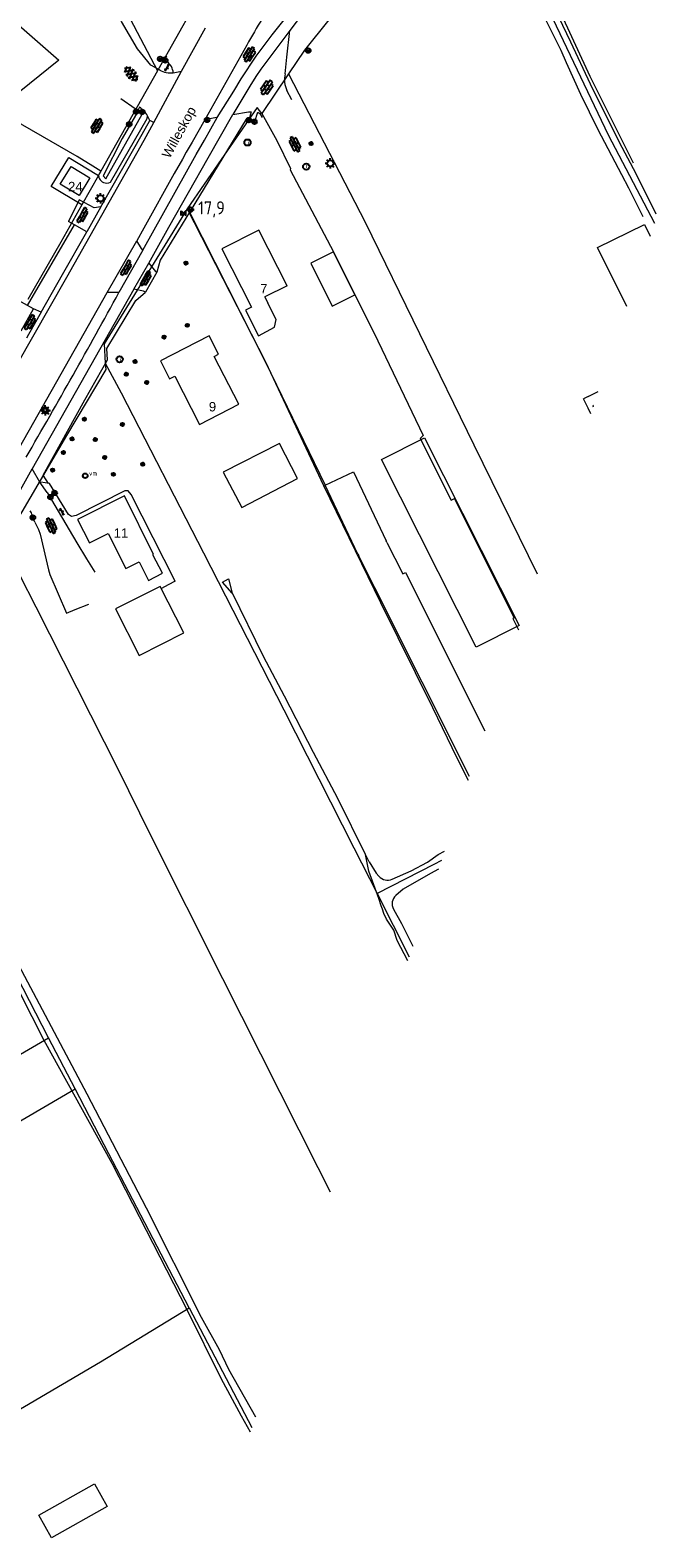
# Model space of a CAD drawing. Header units: metres. Extents: x 117922 to 130630, y 447724 to 454087.
# Tile 13 of 61: x 124320 to 124440, y 450038 to 450327. Entities that reach past the tile are written whole.
import ezdxf

# ---------------------------------------------------------------- set-up
doc = ezdxf.new("R2010")
doc.units = ezdxf.units.M
doc.layers.get('0').update_dxf_attribs({"color": 8})
for name, color, linetype, lineweight in [('B01', 8, 'Continuous', 0), ('B03', 8, 'Continuous', 0), ('B14', 8, 'Continuous', 0), ('G01', 8, 'Continuous', 0), ('G03', 8, 'Continuous', 0), ('Q19', 8, 'Continuous', 0), ('T00', 8, 'Continuous', 0), ('T09', 8, 'Continuous', 0), ('V00', 8, 'Continuous', 0), ('W00', 8, 'Continuous', 0), ('Z02', 7, 'Continuous', 0), ('Z06', 7, 'Continuous', 0)]:
    doc.layers.add(name, color=color, linetype=linetype, lineweight=lineweight)
for name, color, linetype in [('SYM-GV1', 8, 'Continuous'), ('SYM-OV4', 8, 'Continuous'), ('TOPOT20', 8, 'Continuous'), ('TOPOT21', 8, 'Continuous'), ('TOPOT23', 8, 'Continuous'), ('TOPOT26', 8, 'Continuous'), ('TOPOT28', 8, 'Continuous'), ('TOPOT30', 1, 'Continuous'), ('TOPOT36', 8, 'Continuous'), ('TOPOT52', 8, 'Continuous'), ('TOPOT85', 8, 'Continuous'), ('TOPOT94', 8, 'Continuous')]:
    doc.layers.add(name, color=color, linetype=linetype)
doc.styles.add('ISO', font='ISO')
doc.styles.add('Z02', font='arial.ttf', dxfattribs={"height": 1.8})
doc.styles.add('Z06', font='arial.ttf', dxfattribs={"height": 1.8})

# ---------------------------------------------------------------- blocks, each defined once
blk = doc.blocks.new('paal')
at = {"color": 0}
for radius in [0.45, 0.2]:
    blk.add_circle((0, 0), radius, dxfattribs=at)
blk = doc.blocks.new('lichtmast')
at = {"color": 0}
for p, q in [((-0.6, 0), (-1, 0)), ((-0.71, 0.71), (-0.42, 0.42)), ((0, 0.6), (0, 1)), ((0.42, 0.42), (0.71, 0.71)), ((0.6, 0), (1, 0)), ((-0.42, -0.42), (-0.71, -0.71)), ((0, -0.6), (0, -1)), ((0.42, -0.42), (0.71, -0.71))]:
    blk.add_line(p, q, dxfattribs=at)
blk.add_circle((0, 0), 0.6, dxfattribs=at)
blk = doc.blocks.new('vlaggenmast')
at = {"color": 0}
blk.add_circle((0, 0), 0.45, dxfattribs=at)
at = {"color": 0, "style": 'ISO'}
blk.add_attdef('VLAGGENMAST', (0.7, 0), '', height=0.9, dxfattribs=at)
blk = doc.blocks.new('boom')
at = {"color": 0}
for radius in [0.315, 0.225, 0.135]:
    blk.add_circle((0, 0), radius, dxfattribs=at)
blk = doc.blocks.new('verkeersbord')
at = {"color": 0}
for p, q in [((0.5, 0.32), (-0.5, 0.32)), ((-0.5, 0.32), (0, -0.6)), ((0, -0.6), (0.5, 0.32))]:
    blk.add_line(p, q, dxfattribs=at)
blk = doc.blocks.new('aanduidingsbord')
at = {"color": 0}
for p, q in [((-0.81, -0.33), (0, 0)), ((-1.45, -0.5), (-1.01, -0.5))]:
    blk.add_line(p, q, dxfattribs=at)
blk.add_circle((-1.23, -0.5), 0.45, dxfattribs=at)
blk = doc.blocks.new('klinkers4')
at = {"color": 0, "linetype": 'ByBlock', "lineweight": -2}
for p, q in [((0, 1.5), (-0.5, 1.5)), ((-0.5, 1.5), (-0.5, 0.5)), ((-0.5, 0.5), (-0.5, -0.5)), ((0, 0.5), (-0.5, 0.5)), ((0, 1.5), (0, 1)), ((0.5, 1), (0, 1)), ((0, 1), (0, 0.5)), ((0, 0.5), (0, 0)), ((0.5, 0), (0, 0)), ((0, 0), (0, -0.5)), ((0.5, 0), (0.5, 1)), ((0.5, -1), (0.5, 0)), ((-0.5, -0.5), (-0.5, -1.5)), ((0, -0.5), (-0.5, -0.5)), ((-0.5, -1.5), (0, -1.5)), ((0, -0.5), (0, -1)), ((0, -1), (0.5, -1)), ((0, -1), (0, -1.5))]:
    blk.add_line(p, q, dxfattribs=at)
blk = doc.blocks.new('klinkers6')
at = {"color": 0, "linetype": 'ByBlock', "lineweight": -2}
for p, q in [((-0.25, 1), (-0.75, 1)), ((-0.75, 1), (-0.75, 0)), ((-0.25, 0), (-0.75, 0)), ((-0.75, 0), (-0.75, -1)), ((0.25, 1.5), (-0.25, 1.5)), ((-0.25, 1.5), (-0.25, 0.5)), ((0.25, 0.5), (-0.25, 0.5)), ((-0.25, 0.5), (-0.25, -0.5)), ((0.25, 0.5), (0.25, 1.5)), ((0.75, 1), (0.25, 1)), ((0.25, -0.5), (0.25, 0.5)), ((0.75, 0), (0.75, 1)), ((-0.75, -1), (-0.25, -1)), ((-0.25, -0.5), (-0.25, 0)), ((0.25, -0.5), (-0.25, -0.5)), ((-0.25, -0.5), (-0.25, -1.5)), ((-0.25, -1.5), (0.25, -1.5)), ((0.75, 0), (0.25, 0)), ((0.25, 0), (0.25, -0.5)), ((0.25, -1.5), (0.25, -0.5)), ((0.25, -1), (0.75, -1)), ((0.75, -1), (0.75, 0))]:
    blk.add_line(p, q, dxfattribs=at)
blk = doc.blocks.new('klinkers2')
at = {"color": 0, "linetype": 'ByBlock', "lineweight": -2}
for p, q in [((-0.31, 0.5), (0, 0.5)), ((0, -0.75), (0, 0.75)), ((0, 0), (0.31, 0)), ((0, -0.5), (-0.31, -0.5))]:
    blk.add_line(p, q, dxfattribs=at)
blk = doc.blocks.new('grensmarkering')
at = {"color": 0}
blk.add_line((-0.67, 0), (0.67, 0), dxfattribs=at)
blk.add_circle((0, 0), 0.45, dxfattribs=at)
blk = doc.blocks.new('kolk')
at = {"color": 0}
blk.add_circle((0, 0), 0.6, dxfattribs=at)
at = {"color": 0, "linetype": 'Continuous', "style": 'ISO'}
blk.add_attdef('KOLK', (-0.04, -0.26), '', height=0.8, dxfattribs=at)
blk = doc.blocks.new('inspectieput')
at = {"color": 0}
blk.add_circle((0, 0), 0.6, dxfattribs=at)
at = {"color": 0, "linetype": 'Continuous', "style": 'ISO'}
blk.add_attdef('I', (0, -0.39), '', height=0.8, dxfattribs=at)
blk = doc.blocks.new('asfalt6')
at = {"color": 0, "linetype": 'ByBlock', "lineweight": -2}
for p, q in [((-0.93, 0.18), (0.7, 1.13)), ((-0.89, -0.52), (0.89, 0.52)), ((-0.89, 0.52), (0.89, -0.52)), ((-0.76, 1.01), (0.3, 1.62)), ((-0.7, 1.13), (0.93, 0.18)), ((-0.3, 1.62), (0.76, 1.01)), ((-0.93, -0.18), (0.7, -1.13)), ((-0.76, -1.01), (0.3, -1.62)), ((-0.7, -1.13), (0.93, -0.18)), ((-0.3, -1.62), (0.76, -1.01))]:
    blk.add_line(p, q, dxfattribs=at)
blk = doc.blocks.new('kilometerpaal')
at = {"color": 0}
for p, q in [((-0.44, 0.44), (0.44, -0.44)), ((-0.44, -0.44), (-0.44, 0.44)), ((0.44, 0.44), (-0.44, -0.44)), ((0.44, -0.44), (0.44, 0.44))]:
    blk.add_line(p, q, dxfattribs=at)
at = {"color": 0, "style": 'ISO'}
blk.add_attdef('KILOMETERPAAL', (0.59, 0.87), '', height=2.5, dxfattribs=at)

msp = doc.modelspace()

# ---------------------------------------------------------------- linework, layer by layer
at = {"layer": 'B01', "flags": 128}
for points in [[(124331.71, 450298.35), (124329.64, 450294.93), (124326.06, 450297.1), (124328.13, 450300.52), (124331.71, 450298.35)], [(124369.45, 450277.69), (124364.06, 450288.32), (124356.99, 450284.74), (124362.65, 450273.59)], [(124434.42, 450273.7), (124428.84, 450285.03), (124437.8, 450289.44), (124438.92, 450287.16)], [(124362.65, 450273.59), (124361.48, 450273), (124363.97, 450268.09), (124367.01, 450269.78), (124367.36, 450271.22), (124365.75, 450274.34), (124365.81, 450274.37), (124365.22, 450275.54)], [(124369.45, 450277.69), (124365.22, 450275.54)], [(124360.21, 450255.02), (124355.52, 450264.16), (124356.35, 450264.59), (124354.56, 450268.09), (124345.21, 450263.3), (124346.96, 450259.89), (124347.98, 450260.41), (124352.71, 450251.18), (124360.21, 450255.02)], [(124413.83, 450212.71), (124405.6, 450208.57), (124387.52, 450244.47), (124395.74, 450248.62), (124413.83, 450212.71)], [(124345.62, 450222.7), (124343.77, 450226.24), (124343.88, 450226.29), (124338.34, 450237.49), (124329.36, 450232.98), (124331.64, 450228.49), (124335.2, 450230.28), (124338.57, 450223.58), (124341.14, 450224.87), (124342.94, 450221.3), (124345.62, 450222.7)], [(124382.99, 450226.35), (124383.15, 450226)], [(124388.56, 450228.57), (124388.39, 450228.92)], [(124391.6, 450222.6), (124392.1, 450222.85), (124407.28, 450192.56)], [(124349.69, 450211.31), (124345.19, 450220.19), (124336.62, 450215.88), (124341.16, 450206.98), (124349.69, 450211.31)], [(124404.35, 450183.8), (124386.25, 450219.91)]]:
    msp.add_lwpolyline(points, dxfattribs=at)
at = {"layer": 'B03', "flags": 128}
for points in [[(124382.4, 450275.95), (124378.32, 450284.15), (124373.99, 450281.99), (124378.07, 450273.79), (124382.4, 450275.95)], [(124428.1, 450254.82), (124427.92, 450254.73), (124428.01, 450254.55)], [(124382.99, 450226.35), (124376.72, 450239.53), (124382.13, 450242.1), (124388.39, 450228.92)]]:
    msp.add_lwpolyline(points, dxfattribs=at)
at = {"layer": 'B14', "flags": 128}
for points in [[(124357.2, 450242.05), (124360.78, 450235.26), (124371.46, 450240.85), (124368.01, 450247.54), (124357.2, 450242.05)], [(124388.56, 450228.57), (124391.6, 450222.6)], [(124386.25, 450219.91), (124383.15, 450226)], [(124335.03, 450044.17), (124324.4, 450038.17), (124321.94, 450042.52), (124332.58, 450048.52), (124335.03, 450044.17)]]:
    msp.add_lwpolyline(points, dxfattribs=at)
at = {"layer": 'G01', "flags": 128}
for points in [[(124308.71, 450387.53), (124310.54, 450383.99), (124325.08, 450356.11), (124344.63, 450318.78)], [(124406.42, 450357.95), (124403.92, 450355.74), (124392.85, 450345.76), (124381.85, 450334.14), (124372.75, 450322.76), (124369.71, 450318.22)], [(124406.42, 450357.95), (124430.91, 450306.57), (124439.76, 450289.68)], [(124369.71, 450318.22), (124364.63, 450310.64)], [(124369.71, 450318.22), (124384.36, 450289.83), (124405.21, 450247.26), (124417.32, 450222.59)], [(124332.29, 450300.57), (124329.27, 450302.4), (124313.87, 450311.25)], [(124364.63, 450310.64), (124363.73, 450311.81), (124356.81, 450301.84), (124350.34, 450292.41)], [(124364.63, 450310.64), (124367.5, 450305.46), (124370.1, 450300.13), (124370.01, 450299.85), (124378.32, 450284.15)], [(124330.16, 450293.15), (124324.34, 450296.67), (124327.71, 450302.24), (124333.08, 450298.98)], [(124333.84, 450299.64), (124332.29, 450300.57)], [(124333.08, 450298.98), (124333.37, 450298.81)], [(124350.34, 450292.41), (124334.46, 450266.56), (124334.66, 450262.91)], [(124350.34, 450292.41), (124365.29, 450263.13), (124376.44, 450239.45), (124387.29, 450217.12), (124397.25, 450197.04), (124401.92, 450187.41), (124404.12, 450183.1)], [(124378.32, 450284.15), (124382.4, 450275.95)], [(124382.4, 450275.95), (124386.09, 450268.65), (124395.49, 450249.03), (124394.93, 450248.5)], [(124334.66, 450262.91), (124334.76, 450261.68), (124327.22, 450249.03), (124315.2, 450228.43)], [(124334.66, 450262.91), (124337.72, 450257.18), (124353.45, 450226.57), (124368.8, 450196.57), (124382.2, 450170.16), (124386.68, 450161.46)], [(124427.04, 450256.53), (124426.15, 450256.09)], [(124427.03, 450254.29), (124426.15, 450256.09)], [(124427.04, 450256.53), (124428.99, 450257.49)], [(124427.56, 450253.2), (124427.03, 450254.29)], [(124394.93, 450248.5), (124400.81, 450236.69), (124401.47, 450237.02), (124412.87, 450214.13), (124412.62, 450214.01)], [(124377.76, 450104.31), (124375.41, 450108.97), (124357.16, 450145.08), (124343.33, 450172.66), (124337.1, 450185.22), (124321.42, 450216.2), (124315.2, 450228.43)], [(124412.62, 450214.01), (124413.73, 450211.84)], [(124398.97, 450167.72), (124397.55, 450166.98), (124386.68, 450161.46)], [(124323.79, 450133.81), (124317.76, 450145.61), (124313.33, 450153.94), (124308.71, 450162.45)], [(124386.68, 450161.46), (124392.81, 450149.32)], [(124291.53, 450153.4), (124312.69, 450127.35), (124323.79, 450133.81)], [(124328.88, 450124.05), (124323.79, 450133.81)], [(124302.62, 450108.75), (124313.49, 450115.08), (124328.88, 450124.05)], [(124350.69, 450082.17), (124335.36, 450111.63), (124328.88, 450124.05)], [(124277.29, 450087.78), (124288.12, 450068.05), (124285.5, 450066.7), (124292.95, 450047.77), (124311.9, 450059), (124333.72, 450071.87), (124350.69, 450082.17)], [(124350.69, 450082.17), (124362.7, 450059.29)]]:
    msp.add_lwpolyline(points, dxfattribs=at)
at = {"layer": 'G03', "flags": 128}
for points in [[(124351.51, 450330.94), (124344.71, 450318.92), (124344.63, 450318.78)], [(124344.63, 450318.78), (124333.84, 450299.64)], [(124333.37, 450298.81), (124330.16, 450293.15)], [(124333.84, 450299.64), (124333.51, 450299.07), (124333.37, 450298.81)], [(124330.16, 450293.15), (124326.14, 450286.04), (124319.82, 450275.04)]]:
    msp.add_lwpolyline(points, dxfattribs=at)
at = {"layer": 'Q19', "flags": 128}
for points in [[(124343.94, 450308.91), (124349.26, 450318.77)], [(124358.97, 450218.91), (124357.06, 450221), (124358.26, 450221.64), (124358.97, 450218.91)], [(124384.46, 450168.91), (124379.14, 450179.6), (124374.5, 450188.42), (124368.94, 450199.2), (124364.91, 450206.8), (124359, 450218.88), (124358.97, 450218.91)], [(124385.18, 450167.47), (124384.46, 450168.91)]]:
    msp.add_lwpolyline(points, dxfattribs=at)
at = {"layer": 'T00', "flags": 128}
for points in [[(124432.29, 450380.16), (124418.82, 450368.62), (124407.95, 450359.01), (124409.5, 450355.47), (124411.01, 450351.95), (124415.49, 450342.51), (124418.7, 450336.27), (124421.49, 450330.47), (124427.38, 450317.81), (124432.43, 450307.74), (124435.65, 450301.22)], [(124362.12, 450309.39), (124361.61, 450309.55), (124350.89, 450291.95), (124350.77, 450291.76)], [(124319.77, 450273.9), (124328.75, 450289.33), (124327.63, 450289.96)], [(124350.77, 450291.76), (124345.19, 450282.58), (124344.51, 450280.29)], [(124350.77, 450291.76), (124365.35, 450263.08), (124376.72, 450239.53)], [(124323.79, 450239.89), (124322.77, 450241.48), (124330.76, 450255.85), (124335.1, 450263.54), (124334.99, 450265.69), (124340.52, 450274.84), (124342.33, 450276.46)], [(124299.65, 450177.28), (124304.87, 450167.66), (124309.34, 450159.76), (124310.95, 450156.78), (124312.39, 450154.74), (124313.66, 450152.3), (124314.54, 450150.2), (124316.05, 450146.98), (124320.63, 450137.88), (124322.88, 450133.4)]]:
    msp.add_lwpolyline(points, dxfattribs=at)
at = {"layer": 'T09', "flags": 128}
for points in [[(124335.67, 450297.5), (124342.66, 450309.7), (124342.76, 450310.21)], [(124333.37, 450298.83), (124333.45, 450298.4), (124333.55, 450298.17)]]:
    msp.add_lwpolyline(points, dxfattribs=at)
at = {"layer": 'T09'}
for start, end in [(207.8141, 245.6573), (245.6906, 297.1424)]:
    msp.add_arc((124334.95, 450298.91), 1.58, start, end, dxfattribs=at)
at = {"layer": 'V00', "flags": 128}
for points in [[(124437.58, 450290.85), (124434.81, 450296.33), (124433.52, 450298.91), (124428.98, 450307.55), (124425.67, 450314.27), (124422.9, 450320.33), (124421.87, 450322.7), (124418.06, 450330.34), (124414.89, 450336.78), (124410.55, 450346.02), (124407.32, 450353.03), (124405.91, 450355.87), (124405.22, 450357.19)], [(124407.19, 450358.8), (124409.29, 450354.35), (124410.5, 450351.85), (124414.03, 450344.61), (124419.03, 450334.1), (124423.67, 450324.34), (124427.45, 450316.3), (124432.99, 450305.16), (124436.16, 450299.15), (124440, 450291.47)], [(124345.08, 450318.95), (124344.93, 450319.03), (124343.41, 450319.9), (124340.81, 450323.02), (124337.79, 450328.23), (124335.1, 450334.46)], [(124315.29, 450331.61), (124317.12, 450328.45), (124325.8, 450320.82)], [(124356.1, 450309.89), (124359.25, 450314.91), (124360.66, 450317.29), (124363.56, 450321.63), (124366.59, 450325.67), (124369.68, 450329.53)], [(124372.62, 450329.95), (124370, 450326.52)], [(124347.67, 450318.43), (124349.26, 450318.77), (124353.84, 450327.01)], [(124370, 450326.52), (124364.43, 450319.12), (124363.49, 450317.7), (124362.29, 450315.87), (124359.1, 450310.44)], [(124369.06, 450318.24), (124369.42, 450321.42), (124370, 450326.52)], [(124361.73, 450323.69), (124353.7, 450309.44)], [(124325.8, 450320.82), (124309.18, 450307.49), (124292.32, 450293.96), (124279.14, 450284.91), (124286.01, 450277.52)], [(124346.26, 450320.67), (124346.51, 450320.54)], [(124341.23, 450311.83), (124340.87, 450311.22), (124340.74, 450311.31), (124340.41, 450311.53), (124337.65, 450313.44)], [(124370.33, 450313.23), (124369.4, 450315.06)], [(124343.16, 450309.33), (124342.76, 450310.21)], [(124343.02, 450281.99), (124346.8, 450288.92), (124354.34, 450302.18), (124359.1, 450310.44)], [(124359.1, 450310.44), (124362.08, 450310.94), (124362.57, 450310.98), (124362.12, 450309.39)], [(124363.3, 450309.12), (124363.87, 450310.87), (124364.25, 450310.63), (124364.69, 450309.88)], [(124317.69, 450262.46), (124327.3, 450279.35), (124342.12, 450305.54), (124343.94, 450308.91), (124343.16, 450309.33)], [(124333.84, 450292.8), (124341.71, 450306.7), (124343.16, 450309.33)], [(124353.7, 450309.44), (124351.26, 450305.19), (124350.16, 450303.24), (124349.41, 450301.92), (124347.86, 450299.18), (124342.02, 450288.69), (124340.69, 450286.3)], [(124341.83, 450284.48), (124352.08, 450302.77), (124353.67, 450305.54), (124356.1, 450309.89)], [(124356.1, 450309.89), (124355.65, 450309.8), (124353.7, 450309.44)], [(124333.84, 450292.8), (124332.51, 450292.59), (124329.7, 450294.11), (124327.63, 450289.96)], [(124333.84, 450292.8), (124331.13, 450288.03)], [(124322.37, 450272.61), (124326.48, 450279.82), (124331.13, 450288.03)], [(124331.13, 450288.03), (124328.75, 450289.33)], [(124335.03, 450276.41), (124340.69, 450286.3)], [(124341.83, 450284.48), (124337.28, 450276.4)], [(124341.83, 450284.48), (124341.62, 450284.82), (124340.69, 450286.3)], [(124343.02, 450281.99), (124344.27, 450280.44), (124344.51, 450280.29), (124342.33, 450276.46), (124341.97, 450276.66), (124340.1, 450277.04)], [(124340.1, 450277.04), (124343.02, 450281.99)], [(124320.91, 450273.26), (124319.77, 450273.9), (124316.45, 450275.74)], [(124318.23, 450246.77), (124335.03, 450276.41)], [(124340.1, 450277.04), (124320.67, 450242.67)], [(124337.28, 450276.4), (124336.92, 450276.4), (124335.85, 450276.4), (124335.03, 450276.41)], [(124318.54, 450269.09), (124320.91, 450273.26)], [(124322.37, 450272.61), (124319.97, 450268.39), (124319.56, 450267.65)], [(124322.37, 450272.61), (124320.91, 450273.26)], [(124317.5, 450236.91), (124320.67, 450242.67)], [(124323.54, 450238.15), (124322.16, 450240.14), (124320.67, 450242.67)], [(124323.99, 450239.86), (124322.36, 450240.11)], [(124323.54, 450238.15), (124329.24, 450228.49)], [(124327.63, 450233.96), (124323.99, 450239.86)], [(124338.42, 450238.46), (124329.12, 450233.73)], [(124339.64, 450237.77), (124339.02, 450238.45), (124338.42, 450238.46)], [(124348.06, 450221.15), (124339.64, 450237.77)], [(124321.2, 450232.44), (124320.7, 450233.82)], [(124321.2, 450232.44), (124321.9, 450231.09)], [(124329.12, 450233.73), (124328.23, 450233.53), (124327.63, 450233.96)], [(124321.9, 450231.09), (124322.18, 450230.19)], [(124322.18, 450230.19), (124323.82, 450223.37)], [(124329.24, 450228.49), (124331.09, 450225.46)], [(124331.09, 450225.46), (124332.65, 450222.89)], [(124323.82, 450223.37), (124324.08, 450222.47)], [(124324.08, 450222.47), (124327.23, 450215.08)], [(124348.06, 450221.15), (124346.69, 450220.45)], [(124346.69, 450220.45), (124345.39, 450219.78)], [(124327.23, 450215.08), (124328.88, 450215.74)], [(124328.88, 450215.74), (124331.51, 450216.78)]]:
    msp.add_lwpolyline(points, dxfattribs=at)
at = {"layer": 'V00'}
for centre, radius, start, end in [((124518.53, 450236.43), 179.44, 147.1515, 150.9042), ((124347.28, 450323.16), 4.75, 242.4533, 274.6965), ((124344.78, 450318.22), 2.89, 4.0115, 53.1828), ((124374.39, 450317.2), 5.44, 168.9531, 203.2296), ((124338.52, 450307.74), 4.91, 30.2114, 56.4823), ((122975.01, 451024.07), 1553.97, 329.90638, 331.24005), ((124316.84, 450232.4), 4.11, 20.1244, 32.8936)]:
    msp.add_arc(centre, radius, start, end, dxfattribs=at)
at = {"layer": 'W00', "flags": 128}
for points in [[(124340.9, 450311.01), (124337.89, 450305.88), (124334.29, 450298.7), (124334.78, 450298.16), (124341.75, 450310.52)], [(124300.5, 450177.88), (124300.8, 450177.92), (124306.6, 450168.73), (124316.89, 450149.94), (124331.11, 450123.09), (124342.48, 450101.33), (124352.99, 450080.4), (124356.44, 450074.22), (124358.21, 450070.41), (124363.39, 450061.34)], [(124392.55, 450148.53), (124390.53, 450152.41), (124389.89, 450154.43), (124388.5, 450156.51), (124387.96, 450157.59), (124387.68, 450158.41), (124387.42, 450159.09), (124387.02, 450160.49), (124385.07, 450165.73), (124384.46, 450168.91)], [(124389.56, 450164.16), (124393.17, 450165.76), (124396.33, 450167.45), (124398.35, 450168.86), (124399.57, 450169.5)], [(124385.18, 450167.47), (124386.47, 450165.35), (124387.02, 450164.72)], [(124398.42, 450166.08), (124396.91, 450165.23), (124391.66, 450162.24), (124390.27, 450161.05)], [(124389.8, 450158.43), (124391.31, 450155.67), (124393.49, 450151.33)], [(124322.88, 450133.4), (124335.9, 450109.84), (124350.33, 450081.71), (124356.76, 450068.71), (124360.69, 450061.49), (124362.41, 450058.42)]]:
    msp.add_lwpolyline(points, dxfattribs=at)
at = {"layer": 'W00'}
for centre, radius, start, end in [((124341.32, 450310.76), 0.492, 330.6983, 149.6529), ((124388.67, 450166.16), 2.19, 221.1633, 293.9563), ((124391.65, 450159.45), 2.11, 130.5932, 208.8356)]:
    msp.add_arc(centre, radius, start, end, dxfattribs=at)

# ---------------------------------------------------------------- block references
at = {"layer": 'SYM-GV1', "rotation": 219.7302343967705}
msp.add_blockref('asfalt6', (124339.6, 450318.2), dxfattribs=at)
at = {"layer": 'SYM-OV4'}
for name, p, rotation in [('klinkers6', (124362.22, 450321.93), 328.2307306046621), ('klinkers2', (124346.52, 450319.41), 330.3642596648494), ('klinkers6', (124365.57, 450315.62), 325.0311664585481), ('klinkers6', (124333.03, 450308.3), 148.7999399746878), ('klinkers6', (124370.96, 450304.75), 207.6059567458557), ('klinkers4', (124330.39, 450291.08), 330.4395853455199), ('klinkers4', (124338.76, 450281.02), 330.4097268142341), ('klinkers4', (124342.49, 450278.96), 330.4097268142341), ('klinkers4', (124320.37, 450270.6), 329.3912887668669), ('klinkers2', (124326.39, 450234.48), 30.5922464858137), ('klinkers6', (124324.3, 450231.79), 204.7218004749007)]:
    msp.add_blockref(name, p, dxfattribs=dict(at, rotation=rotation))
at = {"layer": 'TOPOT20'}
msp.add_blockref('aanduidingsbord', (124346.41, 450321.59), dxfattribs=at)
at = {"layer": 'TOPOT21'}
for p in [(124377.71, 450301.1), (124333.74, 450294.41), (124323.18, 450253.85)]:
    msp.add_blockref('lichtmast', p, dxfattribs=at)
at = {"layer": 'TOPOT23'}
ref = msp.add_blockref('kolk', (124373.11, 450300.48), dxfattribs=at)
ref.add_attrib('KOLK', 'r', (124373.07, 450300.22), dxfattribs={"color": 0, "height": 0.8, "style": 'ISO'})
at = {"layer": 'TOPOT26'}
for p in [(124374.05, 450304.9), (124350.1, 450282.03), (124350.35, 450270.12), (124345.92, 450267.88), (124338.68, 450260.77), (124340.36, 450263.19), (124342.59, 450259.19), (124330.66, 450252.16), (124337.95, 450251.16), (124328.32, 450248.39), (124332.74, 450248.27), (124326.64, 450245.78), (124334.57, 450244.84), (124341.84, 450243.54), (124324.59, 450242.44), (124336.23, 450241.62)]:
    msp.add_blockref('boom', p, dxfattribs=at)
at = {"layer": 'TOPOT28'}
ref = msp.add_blockref('inspectieput', (124361.88, 450305.1), dxfattribs=at)
ref.add_attrib('I', 'i', (124361.88, 450304.71), dxfattribs={"color": 0, "height": 0.8, "style": 'ISO'})
ref = msp.add_blockref('inspectieput', (124337.41, 450263.62), dxfattribs=at)
ref.add_attrib('I', 'i', (124337.41, 450263.23), dxfattribs={"color": 0, "height": 0.8, "style": 'ISO'})
at = {"layer": 'TOPOT30'}
ref = msp.add_blockref('kilometerpaal', (124349.61, 450291.59), dxfattribs=at)
ref.add_attrib('KILOMETERPAAL', '17,9', (124352.42, 450291.34), dxfattribs={"color": 0, "height": 2.5, "style": 'ISO'})
at = {"layer": 'TOPOT36'}
for p in [(124373.47, 450322.69), (124350.97, 450292.25)]:
    msp.add_blockref('grensmarkering', p, dxfattribs=at)
at = {"layer": 'TOPOT52'}
for p in [(124346.14, 450320.81), (124340.57, 450311), (124339.26, 450308.58), (124354.15, 450309.42), (124362.15, 450309.38), (124363.21, 450309.07), (124324.98, 450238.05), (124324.18, 450237.26), (124320.81, 450233.35)]:
    msp.add_blockref('paal', p, dxfattribs=at)
at = {"layer": 'TOPOT52', "lineweight": 0}
msp.add_blockref('paal', (124341.74, 450310.95), dxfattribs=at)
at = {"layer": 'TOPOT85'}
msp.add_blockref('verkeersbord', (124323.18, 450253.85), dxfattribs=at)
at = {"layer": 'TOPOT94'}
ref = msp.add_blockref('vlaggenmast', (124330.83, 450241.34), dxfattribs=at)
ref.add_attrib('VLAGGENMAST', 'vm', (124331.53, 450241.34), dxfattribs={"color": 0, "height": 0.9, "style": 'ISO'})

# ---------------------------------------------------------------- texts
at = {"layer": 'Z02', "linetype": 'Continuous', "char_height": 1.8, "attachment_point": 7, "line_spacing_factor": 0.8, "style": 'Z02'}
for s, insert in [('{\\C256;24}', (124327.54, 450295.76)), ('{\\C256;7}', (124364.3, 450276.23)), ('{\\C256;9}', (124354.48, 450253.63)), ('{\\C256;11}', (124336.26, 450229.47))]:
    msp.add_mtext(s, dxfattribs=dict(at, insert=insert))
at = {"layer": 'Z06', "linetype": 'Continuous', "insert": (124347.44, 450301.64), "char_height": 1.8, "attachment_point": 7, "rotation": 61.3072, "line_spacing_factor": 0.8, "style": 'Z06'}
msp.add_mtext('{\\C256;Willeskop}', dxfattribs=at)

doc.saveas('drawing.dxf')
